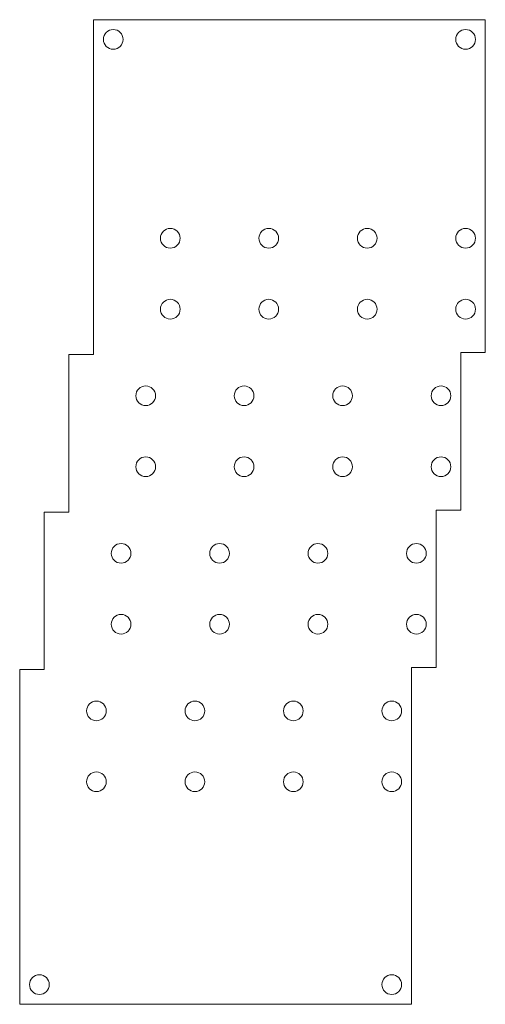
# Model space of a CAD drawing. Header units: millimetres. Extents: x -47 to 0, y -100 to 0.
import ezdxf

# ---------------------------------------------------------------- set-up
doc = ezdxf.new("R2010")
doc.units = ezdxf.units.MM

msp = doc.modelspace()

# ---------------------------------------------------------------- linework, layer by layer
at = {"color": 7, "linetype": 'Continuous', "lineweight": 15}
for p, q in [((-39.8, -34), (-39.8, 0)), ((-39.8, 0), (0, 0)), ((0, 0), (0, -33.8)), ((-42.3, -34), (-39.8, -34)), ((-42.3, -50), (-42.3, -34)), ((-2.5, -33.8), (-2.5, -49.8)), ((0, -33.8), (-2.5, -33.8)), ((-44.8, -50), (-42.3, -50)), ((-44.8, -66), (-44.8, -50)), ((-5, -49.8), (-5, -65.8)), ((-2.5, -49.8), (-5, -49.8)), ((-47.3, -66), (-44.8, -66)), ((-47.3, -100), (-47.3, -66)), ((-7.5, -65.8), (-7.5, -100)), ((-5, -65.8), (-7.5, -65.8)), ((-7.5, -100), (-47.3, -100))]:
    msp.add_line(p, q, dxfattribs=at)
for centre in [(-37.8, -2), (-2, -2), (-32, -22.2), (-22, -22.2), (-12, -22.2), (-2, -22.2), (-32, -29.4), (-22, -29.4), (-12, -29.4), (-2, -29.4), (-34.5, -38.2), (-24.5, -38.2), (-14.5, -38.2), (-4.5, -38.2), (-34.5, -45.4), (-24.5, -45.4), (-14.5, -45.4), (-4.5, -45.4), (-37, -54.2), (-27, -54.2), (-17, -54.2), (-7, -54.2), (-37, -61.4), (-27, -61.4), (-17, -61.4), (-7, -61.4), (-39.5, -70.2), (-29.5, -70.2), (-19.5, -70.2), (-9.5, -70.2), (-39.5, -77.4), (-29.5, -77.4), (-19.5, -77.4), (-9.5, -77.4), (-45.3, -98), (-9.5, -98)]:
    msp.add_circle(centre, 1, dxfattribs=at)

doc.saveas('drawing.dxf')
